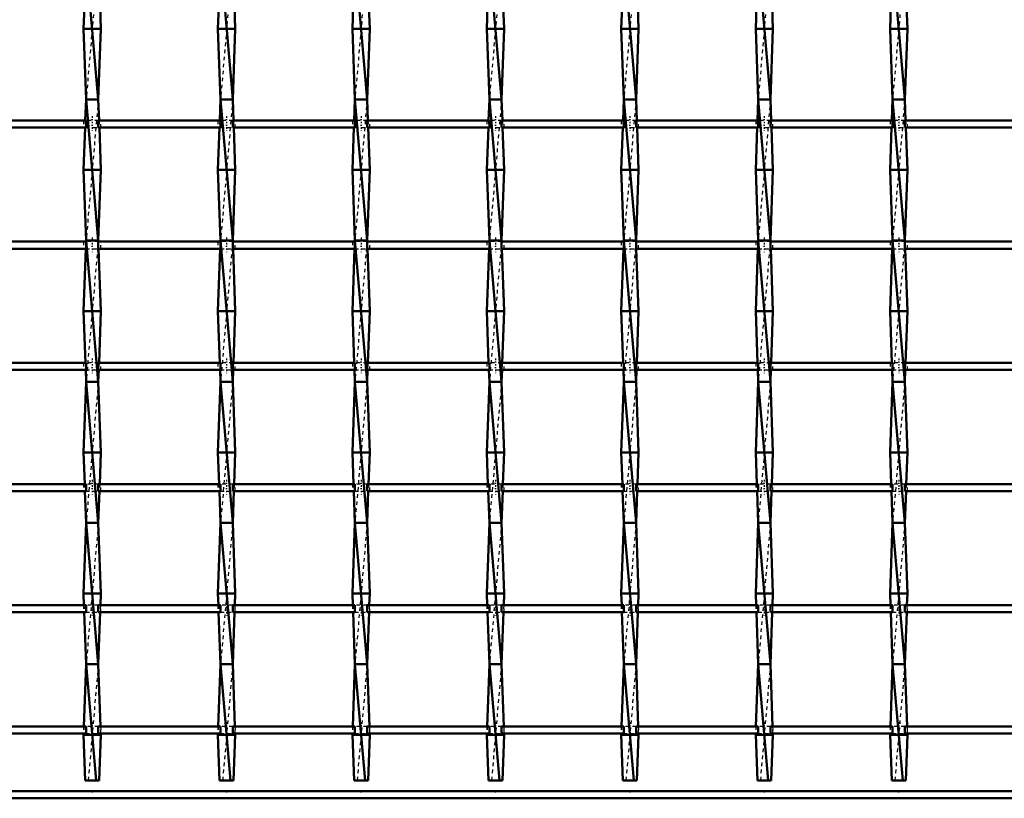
# Model space of a CAD drawing. Header units: millimetres. Extents: x -746 to 532, y -500 to 878.
# Tile 7 of 16: x -173 to 106, y -500 to -279. Entities that reach past the tile are written whole.
import ezdxf

# ---------------------------------------------------------------- set-up
doc = ezdxf.new("R2010")
doc.units = ezdxf.units.MM
doc.linetypes.add('Center', pattern=[1.5, 0.45, -0.5, 0.05, -0.5])
doc.linetypes.add('Dashed', pattern=[2, 1, -1])
for name, color, linetype, lineweight in [('2d ConnectionPoints', 7, 'Continuous', 50), ('AM_0', 7, 'Continuous', 50), ('AM_7', 7, 'Center', 25), ('AM_9', 6, 'Dashed', 25)]:
    doc.layers.add(name, color=color, linetype=linetype, lineweight=lineweight)

# ---------------------------------------------------------------- blocks, each defined once
blk = doc.blocks.new('2_0td1z0vixq35hmgqqd0icktci________0_in_LSSP2303438211800100035010_4')
at = {"layer": 'AM_0'}
for p, q in [((400, -498), (-400, -498)), ((400, -500), (-400, -500))]:
    blk.add_line(p, q, dxfattribs=at)
blk = doc.blocks.new('9_46i0op5cmz2cym38dftzg85yj________0_in_LSSP2303438211800100035010_4')
at = {"layer": 'AM_0'}
for p, q in [((-154.13, -262), (-150.67, -302)), ((-154.62, -275.64), (-154.85, -282)), ((-150.18, -275.64), (-149.95, -282)), ((-154.85, -282), (-154.13, -302)), ((-149.95, -282), (-154.85, -282)), ((-149.95, -282), (-150.67, -302)), ((-154.13, -302), (-154.35, -307.97)), ((-154.13, -302), (-150.67, -342)), ((-150.67, -302), (-154.13, -302)), ((-150.67, -302), (-150.45, -307.97)), ((-154.42, -309.97), (-154.85, -322)), ((-150.38, -309.97), (-149.95, -322)), ((-149.95, -322), (-154.85, -322)), ((-154.85, -322), (-154.13, -342)), ((-149.95, -322), (-150.67, -342)), ((-154.13, -342), (-154.14, -342.3)), ((-154.13, -342), (-150.67, -382)), ((-150.67, -342), (-154.13, -342)), ((-150.67, -342), (-150.66, -342.3)), ((-154.22, -344.3), (-154.85, -362)), ((-150.58, -344.3), (-149.95, -362)), ((-149.95, -362), (-154.85, -362)), ((-154.85, -362), (-154.33, -376.63)), ((-149.95, -362), (-150.47, -376.63)), ((-154.25, -378.63), (-154.13, -382)), ((-150.55, -378.63), (-150.67, -382)), ((-154.13, -382), (-154.85, -402)), ((-154.13, -382), (-150.67, -422)), ((-150.67, -382), (-154.13, -382)), ((-150.67, -382), (-149.95, -402)), ((-149.95, -402), (-154.85, -402)), ((-154.85, -402), (-154.53, -410.96)), ((-149.95, -402), (-150.27, -410.96)), ((-154.46, -412.96), (-154.13, -422)), ((-150.34, -412.96), (-150.67, -422)), ((-154.13, -422), (-154.85, -442)), ((-154.13, -422), (-150.67, -462)), ((-150.67, -422), (-154.13, -422)), ((-150.67, -422), (-149.95, -442)), ((-149.95, -442), (-154.85, -442)), ((-154.85, -442), (-154.73, -445.29)), ((-149.95, -442), (-150.07, -445.29)), ((-154.66, -447.29), (-154.13, -462)), ((-150.14, -447.29), (-150.67, -462)), ((-154.13, -462), (-154.76, -479.62)), ((-154.13, -462), (-151.27, -495)), ((-150.67, -462), (-154.13, -462)), ((-150.67, -462), (-150.04, -479.62)), ((-154.84, -481.62), (-154.85, -482)), ((-149.95, -482), (-154.85, -482)), ((-154.85, -482), (-154.38, -495)), ((-149.95, -482), (-150.42, -495)), ((-149.96, -481.62), (-149.95, -482)), ((-154.38, -495), (-150.42, -495))]:
    blk.add_line(p, q, dxfattribs=at)
at = {"layer": 'AM_9'}
for p, q in [((-150.67, -262), (-154.13, -302)), ((-150.67, -302), (-154.13, -342)), ((-154.35, -307.97), (-154.42, -309.97)), ((-150.45, -307.97), (-150.38, -309.97)), ((-154.14, -342.3), (-154.22, -344.3)), ((-150.67, -342), (-154.13, -382)), ((-150.66, -342.3), (-150.58, -344.3)), ((-154.33, -376.63), (-154.25, -378.63)), ((-150.47, -376.63), (-150.55, -378.63)), ((-150.67, -382), (-154.13, -422)), ((-154.53, -410.96), (-154.46, -412.96)), ((-150.27, -410.96), (-150.34, -412.96)), ((-150.67, -422), (-154.13, -462)), ((-154.73, -445.29), (-154.66, -447.29)), ((-150.07, -445.29), (-150.14, -447.29)), ((-150.67, -462), (-153.53, -495)), ((-154.76, -479.62), (-154.84, -481.62)), ((-150.04, -479.62), (-149.96, -481.62))]:
    blk.add_line(p, q, dxfattribs=at)
blk = doc.blocks.new('10_gucr9vk588fyxqdkzhwn89y7b________0_in_LSSP2303438211800100035010_4')
at = {"layer": 'AM_0'}
for p, q in [((-116.03, -262), (-112.57, -302)), ((-116.52, -275.64), (-116.75, -282)), ((-112.08, -275.64), (-111.85, -282)), ((-116.75, -282), (-116.03, -302)), ((-111.85, -282), (-116.75, -282)), ((-111.85, -282), (-112.57, -302)), ((-116.03, -302), (-116.25, -307.97)), ((-116.03, -302), (-112.57, -342)), ((-112.57, -302), (-116.03, -302)), ((-112.57, -302), (-112.35, -307.97)), ((-116.32, -309.97), (-116.75, -322)), ((-112.28, -309.97), (-111.85, -322)), ((-116.75, -322), (-116.03, -342)), ((-111.85, -322), (-116.75, -322)), ((-111.85, -322), (-112.57, -342)), ((-116.03, -342), (-116.04, -342.3)), ((-116.03, -342), (-112.57, -382)), ((-112.57, -342), (-116.03, -342)), ((-112.57, -342), (-112.56, -342.3)), ((-116.12, -344.3), (-116.75, -362)), ((-112.48, -344.3), (-111.85, -362)), ((-111.85, -362), (-116.75, -362)), ((-116.75, -362), (-116.23, -376.63)), ((-111.85, -362), (-112.37, -376.63)), ((-116.15, -378.63), (-116.03, -382)), ((-112.45, -378.63), (-112.57, -382)), ((-116.03, -382), (-116.75, -402)), ((-116.03, -382), (-112.57, -422)), ((-112.57, -382), (-116.03, -382)), ((-112.57, -382), (-111.85, -402)), ((-116.75, -402), (-116.43, -410.96)), ((-111.85, -402), (-116.75, -402)), ((-111.85, -402), (-112.17, -410.96)), ((-116.36, -412.96), (-116.03, -422)), ((-112.24, -412.96), (-112.57, -422)), ((-116.03, -422), (-116.75, -442)), ((-116.03, -422), (-112.57, -462)), ((-112.57, -422), (-116.03, -422)), ((-112.57, -422), (-111.85, -442)), ((-111.85, -442), (-116.75, -442)), ((-116.75, -442), (-116.63, -445.29)), ((-111.85, -442), (-111.97, -445.29)), ((-116.56, -447.29), (-116.03, -462)), ((-112.04, -447.29), (-112.57, -462)), ((-116.03, -462), (-116.66, -479.62)), ((-116.03, -462), (-113.17, -495)), ((-112.57, -462), (-116.03, -462)), ((-112.57, -462), (-111.94, -479.62)), ((-116.74, -481.62), (-116.75, -482)), ((-116.75, -482), (-116.28, -495)), ((-111.85, -482), (-116.75, -482)), ((-111.85, -482), (-112.32, -495)), ((-111.86, -481.62), (-111.85, -482)), ((-116.28, -495), (-112.32, -495))]:
    blk.add_line(p, q, dxfattribs=at)
at = {"layer": 'AM_9'}
for p, q in [((-112.57, -262), (-116.03, -302)), ((-112.57, -302), (-116.03, -342)), ((-116.25, -307.97), (-116.32, -309.97)), ((-112.35, -307.97), (-112.28, -309.97)), ((-116.04, -342.3), (-116.12, -344.3)), ((-112.57, -342), (-116.03, -382)), ((-112.56, -342.3), (-112.48, -344.3)), ((-116.23, -376.63), (-116.15, -378.63)), ((-112.37, -376.63), (-112.45, -378.63)), ((-112.57, -382), (-116.03, -422)), ((-116.43, -410.96), (-116.36, -412.96)), ((-112.17, -410.96), (-112.24, -412.96)), ((-112.57, -422), (-116.03, -462)), ((-116.63, -445.29), (-116.56, -447.29)), ((-111.97, -445.29), (-112.04, -447.29)), ((-112.57, -462), (-115.43, -495)), ((-116.66, -479.62), (-116.74, -481.62)), ((-111.94, -479.62), (-111.86, -481.62))]:
    blk.add_line(p, q, dxfattribs=at)
blk = doc.blocks.new('11_9jeyl3pozs5ctkztnhtg4qyzk________0_in_LSSP2303438211800100035010_4')
at = {"layer": 'AM_0'}
for p, q in [((-77.93, -262), (-74.47, -302)), ((-78.42, -275.64), (-78.65, -282)), ((-73.98, -275.64), (-73.75, -282)), ((-78.65, -282), (-77.93, -302)), ((-73.75, -282), (-78.65, -282)), ((-73.75, -282), (-74.47, -302)), ((-77.93, -302), (-78.15, -307.97)), ((-74.47, -302), (-77.93, -302)), ((-77.93, -302), (-74.47, -342)), ((-74.47, -302), (-74.25, -307.97)), ((-78.22, -309.97), (-78.65, -322)), ((-74.18, -309.97), (-73.75, -322)), ((-78.65, -322), (-77.93, -342)), ((-73.75, -322), (-78.65, -322)), ((-73.75, -322), (-74.47, -342)), ((-77.93, -342), (-77.94, -342.3)), ((-77.93, -342), (-74.47, -382)), ((-74.47, -342), (-77.93, -342)), ((-74.47, -342), (-74.46, -342.3)), ((-78.02, -344.3), (-78.65, -362)), ((-74.38, -344.3), (-73.75, -362)), ((-73.75, -362), (-78.65, -362)), ((-78.65, -362), (-78.13, -376.63)), ((-73.75, -362), (-74.27, -376.63)), ((-78.05, -378.63), (-77.93, -382)), ((-74.35, -378.63), (-74.47, -382)), ((-77.93, -382), (-78.65, -402)), ((-77.93, -382), (-74.47, -422)), ((-74.47, -382), (-77.93, -382)), ((-74.47, -382), (-73.75, -402)), ((-73.75, -402), (-78.65, -402)), ((-78.65, -402), (-78.33, -410.96)), ((-73.75, -402), (-74.07, -410.96)), ((-78.26, -412.96), (-77.93, -422)), ((-74.14, -412.96), (-74.47, -422)), ((-77.93, -422), (-78.65, -442)), ((-77.93, -422), (-74.47, -462)), ((-74.47, -422), (-77.93, -422)), ((-74.47, -422), (-73.75, -442)), ((-73.75, -442), (-78.65, -442)), ((-78.65, -442), (-78.53, -445.29)), ((-73.75, -442), (-73.87, -445.29)), ((-78.46, -447.29), (-77.93, -462)), ((-73.94, -447.29), (-74.47, -462)), ((-77.93, -462), (-78.56, -479.62)), ((-77.93, -462), (-75.07, -495)), ((-74.47, -462), (-77.93, -462)), ((-74.47, -462), (-73.84, -479.62)), ((-78.64, -481.62), (-78.65, -482)), ((-78.65, -482), (-78.18, -495)), ((-73.75, -482), (-78.65, -482)), ((-73.75, -482), (-74.22, -495)), ((-73.76, -481.62), (-73.75, -482)), ((-78.18, -495), (-74.22, -495))]:
    blk.add_line(p, q, dxfattribs=at)
at = {"layer": 'AM_9'}
for p, q in [((-74.47, -262), (-77.93, -302)), ((-74.47, -302), (-77.93, -342)), ((-78.15, -307.97), (-78.22, -309.97)), ((-74.25, -307.97), (-74.18, -309.97)), ((-77.94, -342.3), (-78.02, -344.3)), ((-74.47, -342), (-77.93, -382)), ((-74.46, -342.3), (-74.38, -344.3)), ((-78.13, -376.63), (-78.05, -378.63)), ((-74.27, -376.63), (-74.35, -378.63)), ((-74.47, -382), (-77.93, -422)), ((-78.33, -410.96), (-78.26, -412.96)), ((-74.07, -410.96), (-74.14, -412.96)), ((-74.47, -422), (-77.93, -462)), ((-78.53, -445.29), (-78.46, -447.29)), ((-73.87, -445.29), (-73.94, -447.29)), ((-74.47, -462), (-77.33, -495)), ((-78.56, -479.62), (-78.64, -481.62)), ((-73.84, -479.62), (-73.76, -481.62))]:
    blk.add_line(p, q, dxfattribs=at)
blk = doc.blocks.new('12_7egzcn4bgrqp8jsu6ovi1uvje________0_in_LSSP2303438211800100035010_4')
at = {"layer": 'AM_0'}
for p, q in [((-39.83, -262), (-36.37, -302)), ((-40.32, -275.64), (-40.55, -282)), ((-35.88, -275.64), (-35.65, -282)), ((-40.55, -282), (-39.83, -302)), ((-35.65, -282), (-40.55, -282)), ((-35.65, -282), (-36.37, -302)), ((-39.83, -302), (-40.05, -307.97)), ((-39.83, -302), (-36.37, -342)), ((-36.37, -302), (-39.83, -302)), ((-36.37, -302), (-36.15, -307.97)), ((-40.12, -309.97), (-40.55, -322)), ((-36.08, -309.97), (-35.65, -322)), ((-35.65, -322), (-40.55, -322)), ((-40.55, -322), (-39.83, -342)), ((-35.65, -322), (-36.37, -342)), ((-39.83, -342), (-39.84, -342.3)), ((-39.83, -342), (-36.37, -382)), ((-36.37, -342), (-39.83, -342)), ((-36.37, -342), (-36.36, -342.3)), ((-39.92, -344.3), (-40.55, -362)), ((-36.28, -344.3), (-35.65, -362)), ((-35.65, -362), (-40.55, -362)), ((-40.55, -362), (-40.03, -376.63)), ((-35.65, -362), (-36.17, -376.63)), ((-39.95, -378.63), (-39.83, -382)), ((-36.25, -378.63), (-36.37, -382)), ((-39.83, -382), (-40.55, -402)), ((-39.83, -382), (-36.37, -422)), ((-36.37, -382), (-39.83, -382)), ((-36.37, -382), (-35.65, -402)), ((-35.65, -402), (-40.55, -402)), ((-40.55, -402), (-40.23, -410.96)), ((-35.65, -402), (-35.97, -410.96)), ((-40.16, -412.96), (-39.83, -422)), ((-36.04, -412.96), (-36.37, -422)), ((-39.83, -422), (-40.55, -442)), ((-39.83, -422), (-36.37, -462)), ((-36.37, -422), (-39.83, -422)), ((-36.37, -422), (-35.65, -442)), ((-40.55, -442), (-40.43, -445.29)), ((-35.65, -442), (-40.55, -442)), ((-35.65, -442), (-35.77, -445.29)), ((-40.36, -447.29), (-39.83, -462)), ((-35.84, -447.29), (-36.37, -462)), ((-39.83, -462), (-40.46, -479.62)), ((-39.83, -462), (-36.97, -495)), ((-36.37, -462), (-39.83, -462)), ((-36.37, -462), (-35.74, -479.62)), ((-40.54, -481.62), (-40.55, -482)), ((-40.55, -482), (-40.08, -495)), ((-35.65, -482), (-40.55, -482)), ((-35.65, -482), (-36.12, -495)), ((-35.66, -481.62), (-35.65, -482)), ((-40.08, -495), (-36.12, -495))]:
    blk.add_line(p, q, dxfattribs=at)
at = {"layer": 'AM_9'}
for p, q in [((-36.37, -262), (-39.83, -302)), ((-36.37, -302), (-39.83, -342)), ((-40.05, -307.97), (-40.12, -309.97)), ((-36.15, -307.97), (-36.08, -309.97)), ((-39.84, -342.3), (-39.92, -344.3)), ((-36.37, -342), (-39.83, -382)), ((-36.36, -342.3), (-36.28, -344.3)), ((-40.03, -376.63), (-39.95, -378.63)), ((-36.17, -376.63), (-36.25, -378.63)), ((-36.37, -382), (-39.83, -422)), ((-40.23, -410.96), (-40.16, -412.96)), ((-35.97, -410.96), (-36.04, -412.96)), ((-36.37, -422), (-39.83, -462)), ((-40.43, -445.29), (-40.36, -447.29)), ((-35.77, -445.29), (-35.84, -447.29)), ((-36.37, -462), (-39.23, -495)), ((-40.46, -479.62), (-40.54, -481.62)), ((-35.74, -479.62), (-35.66, -481.62))]:
    blk.add_line(p, q, dxfattribs=at)
blk = doc.blocks.new('13_pkba8w74onnq8aukz9qilmabv________0_in_LSSP2303438211800100035010_4')
at = {"layer": 'AM_0'}
for p, q in [((-1.73, -262), (1.73, -302)), ((-2.22, -275.64), (-2.45, -282)), ((2.22, -275.64), (2.45, -282)), ((-2.45, -282), (-1.73, -302)), ((2.45, -282), (-2.45, -282)), ((2.45, -282), (1.73, -302)), ((-1.73, -302), (-1.95, -307.97)), ((-1.73, -302), (1.73, -342)), ((1.73, -302), (-1.73, -302)), ((1.73, -302), (1.95, -307.97)), ((-2.02, -309.97), (-2.45, -322)), ((2.02, -309.97), (2.45, -322)), ((-2.45, -322), (-1.73, -342)), ((2.45, -322), (-2.45, -322)), ((2.45, -322), (1.73, -342)), ((-1.73, -342), (-1.74, -342.3)), ((-1.73, -342), (1.73, -382)), ((1.73, -342), (-1.73, -342)), ((1.73, -342), (1.74, -342.3)), ((-1.82, -344.3), (-2.45, -362)), ((1.82, -344.3), (2.45, -362)), ((2.45, -362), (-2.45, -362)), ((-2.45, -362), (-1.93, -376.63)), ((2.45, -362), (1.93, -376.63)), ((-1.85, -378.63), (-1.73, -382)), ((1.85, -378.63), (1.73, -382)), ((-1.73, -382), (-2.45, -402)), ((-1.73, -382), (1.73, -422)), ((1.73, -382), (-1.73, -382)), ((1.73, -382), (2.45, -402)), ((-2.45, -402), (-2.13, -410.96)), ((2.45, -402), (-2.45, -402)), ((2.45, -402), (2.13, -410.96)), ((-2.06, -412.96), (-1.73, -422)), ((2.06, -412.96), (1.73, -422)), ((-1.73, -422), (-2.45, -442)), ((-1.73, -422), (1.73, -462)), ((1.73, -422), (-1.73, -422)), ((1.73, -422), (2.45, -442)), ((2.45, -442), (-2.45, -442)), ((-2.45, -442), (-2.33, -445.29)), ((2.45, -442), (2.33, -445.29)), ((-2.26, -447.29), (-1.73, -462)), ((2.26, -447.29), (1.73, -462)), ((-1.73, -462), (-2.36, -479.62)), ((-1.73, -462), (1.13, -495)), ((1.73, -462), (-1.73, -462)), ((1.73, -462), (2.36, -479.62)), ((-2.44, -481.62), (-2.45, -482)), ((-2.45, -482), (-1.98, -495)), ((2.45, -482), (-2.45, -482)), ((2.45, -482), (1.98, -495)), ((2.44, -481.62), (2.45, -482)), ((-1.98, -495), (1.98, -495))]:
    blk.add_line(p, q, dxfattribs=at)
at = {"layer": 'AM_9'}
for p, q in [((1.73, -262), (-1.73, -302)), ((1.73, -302), (-1.73, -342)), ((-1.95, -307.97), (-2.02, -309.97)), ((1.95, -307.97), (2.02, -309.97)), ((-1.74, -342.3), (-1.82, -344.3)), ((1.73, -342), (-1.73, -382)), ((1.74, -342.3), (1.82, -344.3)), ((-1.93, -376.63), (-1.85, -378.63)), ((1.93, -376.63), (1.85, -378.63)), ((1.73, -382), (-1.73, -422)), ((-2.13, -410.96), (-2.06, -412.96)), ((2.13, -410.96), (2.06, -412.96)), ((1.73, -422), (-1.73, -462)), ((-2.33, -445.29), (-2.26, -447.29)), ((2.33, -445.29), (2.26, -447.29)), ((1.73, -462), (-1.13, -495)), ((-2.36, -479.62), (-2.44, -481.62)), ((2.36, -479.62), (2.44, -481.62))]:
    blk.add_line(p, q, dxfattribs=at)
blk = doc.blocks.new('14_75t9is8yfoc9065000ngrv4vb________0_in_LSSP2303438211800100035010_4')
at = {"layer": 'AM_0'}
for p, q in [((36.37, -262), (39.83, -302)), ((35.88, -275.64), (35.65, -282)), ((40.32, -275.64), (40.55, -282)), ((40.55, -282), (35.65, -282)), ((35.65, -282), (36.37, -302)), ((40.55, -282), (39.83, -302)), ((36.37, -302), (36.15, -307.97)), ((36.37, -302), (39.83, -342)), ((39.83, -302), (36.37, -302)), ((39.83, -302), (40.05, -307.97)), ((36.08, -309.97), (35.65, -322)), ((40.12, -309.97), (40.55, -322)), ((40.55, -322), (35.65, -322)), ((35.65, -322), (36.37, -342)), ((40.55, -322), (39.83, -342)), ((36.37, -342), (36.36, -342.3)), ((36.37, -342), (39.83, -382)), ((39.83, -342), (36.37, -342)), ((39.83, -342), (39.84, -342.3)), ((36.28, -344.3), (35.65, -362)), ((39.92, -344.3), (40.55, -362)), ((40.55, -362), (35.65, -362)), ((35.65, -362), (36.17, -376.63)), ((40.55, -362), (40.03, -376.63)), ((36.25, -378.63), (36.37, -382)), ((39.95, -378.63), (39.83, -382)), ((36.37, -382), (35.65, -402)), ((36.37, -382), (39.83, -422)), ((39.83, -382), (36.37, -382)), ((39.83, -382), (40.55, -402)), ((35.65, -402), (35.97, -410.96)), ((40.55, -402), (35.65, -402)), ((40.55, -402), (40.23, -410.96)), ((36.04, -412.96), (36.37, -422)), ((40.16, -412.96), (39.83, -422)), ((36.37, -422), (35.65, -442)), ((36.37, -422), (39.83, -462)), ((39.83, -422), (36.37, -422)), ((39.83, -422), (40.55, -442)), ((35.65, -442), (35.77, -445.29)), ((40.55, -442), (35.65, -442)), ((40.55, -442), (40.43, -445.29)), ((35.84, -447.29), (36.37, -462)), ((40.36, -447.29), (39.83, -462)), ((36.37, -462), (35.74, -479.62)), ((36.37, -462), (39.23, -495)), ((39.83, -462), (36.37, -462)), ((39.83, -462), (40.46, -479.62)), ((35.66, -481.62), (35.65, -482)), ((35.65, -482), (36.12, -495)), ((40.55, -482), (35.65, -482)), ((40.55, -482), (40.08, -495)), ((40.54, -481.62), (40.55, -482)), ((36.12, -495), (40.08, -495))]:
    blk.add_line(p, q, dxfattribs=at)
at = {"layer": 'AM_9'}
for p, q in [((39.83, -262), (36.37, -302)), ((39.83, -302), (36.37, -342)), ((36.15, -307.97), (36.08, -309.97)), ((40.05, -307.97), (40.12, -309.97)), ((36.36, -342.3), (36.28, -344.3)), ((39.83, -342), (36.37, -382)), ((39.84, -342.3), (39.92, -344.3)), ((36.17, -376.63), (36.25, -378.63)), ((40.03, -376.63), (39.95, -378.63)), ((39.83, -382), (36.37, -422)), ((35.97, -410.96), (36.04, -412.96)), ((40.23, -410.96), (40.16, -412.96)), ((39.83, -422), (36.37, -462)), ((35.77, -445.29), (35.84, -447.29)), ((40.43, -445.29), (40.36, -447.29)), ((39.83, -462), (36.97, -495)), ((35.74, -479.62), (35.66, -481.62)), ((40.46, -479.62), (40.54, -481.62))]:
    blk.add_line(p, q, dxfattribs=at)
blk = doc.blocks.new('15_100idx0arfyi43uvn815dof4g________0_in_LSSP2303438211800100035010_4')
at = {"layer": 'AM_0'}
for p, q in [((74.47, -262), (77.93, -302)), ((73.98, -275.64), (73.75, -282)), ((78.42, -275.64), (78.65, -282)), ((73.75, -282), (74.47, -302)), ((78.65, -282), (73.75, -282)), ((78.65, -282), (77.93, -302)), ((74.47, -302), (74.25, -307.97)), ((74.47, -302), (77.93, -342)), ((77.93, -302), (74.47, -302)), ((77.93, -302), (78.15, -307.97)), ((74.18, -309.97), (73.75, -322)), ((78.22, -309.97), (78.65, -322)), ((78.65, -322), (73.75, -322)), ((73.75, -322), (74.47, -342)), ((78.65, -322), (77.93, -342)), ((74.47, -342), (74.46, -342.3)), ((77.93, -342), (74.47, -342)), ((74.47, -342), (77.93, -382)), ((77.93, -342), (77.94, -342.3)), ((74.38, -344.3), (73.75, -362)), ((78.02, -344.3), (78.65, -362)), ((73.75, -362), (74.27, -376.63)), ((78.65, -362), (73.75, -362)), ((78.65, -362), (78.13, -376.63)), ((74.35, -378.63), (74.47, -382)), ((78.05, -378.63), (77.93, -382)), ((74.47, -382), (73.75, -402)), ((77.93, -382), (74.47, -382)), ((74.47, -382), (77.93, -422)), ((77.93, -382), (78.65, -402)), ((78.65, -402), (73.75, -402)), ((73.75, -402), (74.07, -410.96)), ((78.65, -402), (78.33, -410.96)), ((74.14, -412.96), (74.47, -422)), ((78.26, -412.96), (77.93, -422)), ((74.47, -422), (73.75, -442)), ((74.47, -422), (77.93, -462)), ((77.93, -422), (74.47, -422)), ((77.93, -422), (78.65, -442)), ((73.75, -442), (73.87, -445.29)), ((78.65, -442), (73.75, -442)), ((78.65, -442), (78.53, -445.29)), ((73.94, -447.29), (74.47, -462)), ((78.46, -447.29), (77.93, -462)), ((74.47, -462), (73.84, -479.62)), ((74.47, -462), (77.33, -495)), ((77.93, -462), (74.47, -462)), ((77.93, -462), (78.56, -479.62)), ((73.76, -481.62), (73.75, -482)), ((73.75, -482), (74.22, -495)), ((78.65, -482), (73.75, -482)), ((78.65, -482), (78.18, -495)), ((78.64, -481.62), (78.65, -482)), ((74.22, -495), (78.18, -495))]:
    blk.add_line(p, q, dxfattribs=at)
at = {"layer": 'AM_9'}
for p, q in [((77.93, -262), (74.47, -302)), ((77.93, -302), (74.47, -342)), ((74.25, -307.97), (74.18, -309.97)), ((78.15, -307.97), (78.22, -309.97)), ((74.46, -342.3), (74.38, -344.3)), ((77.93, -342), (74.47, -382)), ((77.94, -342.3), (78.02, -344.3)), ((74.27, -376.63), (74.35, -378.63)), ((78.13, -376.63), (78.05, -378.63)), ((77.93, -382), (74.47, -422)), ((74.07, -410.96), (74.14, -412.96)), ((78.33, -410.96), (78.26, -412.96)), ((77.93, -422), (74.47, -462)), ((73.87, -445.29), (73.94, -447.29)), ((78.53, -445.29), (78.46, -447.29)), ((77.93, -462), (75.07, -495)), ((73.84, -479.62), (73.76, -481.62)), ((78.56, -479.62), (78.64, -481.62))]:
    blk.add_line(p, q, dxfattribs=at)
blk = doc.blocks.new('25_fm87hf5tsszc03yzvdar1qrob________0_in_LSSP2303438211800100035010_4')
at = {"layer": 'AM_0'}
for p, q in [((-154.13, -479.62), (-188.77, -479.62)), ((-154.13, -479.62), (-154.13, -481.62)), ((-116.03, -479.62), (-150.67, -479.62)), ((-150.67, -481.62), (-150.67, -479.62)), ((-116.03, -479.62), (-116.03, -481.62)), ((-77.93, -479.62), (-112.57, -479.62)), ((-112.57, -481.62), (-112.57, -479.62)), ((-77.93, -479.62), (-77.93, -481.62)), ((-39.83, -479.62), (-74.47, -479.62)), ((-74.47, -481.62), (-74.47, -479.62)), ((-39.83, -479.62), (-39.83, -481.62)), ((-1.73, -479.62), (-36.37, -479.62)), ((-36.37, -481.62), (-36.37, -479.62)), ((-1.73, -479.62), (-1.73, -481.62)), ((1.73, -481.62), (1.73, -479.62)), ((36.37, -479.62), (1.73, -479.62)), ((36.37, -479.62), (36.37, -481.62)), ((39.83, -481.62), (39.83, -479.62)), ((74.47, -479.62), (39.83, -479.62)), ((74.47, -479.62), (74.47, -481.62)), ((112.57, -479.62), (77.93, -479.62)), ((77.93, -481.62), (77.93, -479.62)), ((-154.13, -481.62), (-188.77, -481.62)), ((-116.03, -481.62), (-150.67, -481.62)), ((-77.93, -481.62), (-112.57, -481.62)), ((-39.83, -481.62), (-74.47, -481.62)), ((-1.73, -481.62), (-36.37, -481.62)), ((36.37, -481.62), (1.73, -481.62)), ((74.47, -481.62), (39.83, -481.62)), ((112.57, -481.62), (77.93, -481.62))]:
    blk.add_line(p, q, dxfattribs=at)
at = {"layer": 'AM_7'}
for p, q in [((-152.4, -478.42), (-152.4, -482.82)), ((-114.3, -478.42), (-114.3, -482.82)), ((-76.2, -478.42), (-76.2, -482.82)), ((-38.1, -478.42), (-38.1, -482.82)), ((0, -478.42), (0, -482.82)), ((38.1, -478.42), (38.1, -482.82)), ((76.2, -478.42), (76.2, -482.82))]:
    blk.add_line(p, q, dxfattribs=at)
at = {"layer": 'AM_9'}
for p, q in [((-154.85, -479.62), (-154.85, -481.62)), ((-150.67, -479.62), (-154.13, -479.62)), ((-149.95, -481.62), (-149.95, -479.62)), ((-116.75, -479.62), (-116.75, -481.62)), ((-112.57, -479.62), (-116.03, -479.62)), ((-111.85, -481.62), (-111.85, -479.62)), ((-78.65, -479.62), (-78.65, -481.62)), ((-74.47, -479.62), (-77.93, -479.62)), ((-73.75, -481.62), (-73.75, -479.62)), ((-40.55, -479.62), (-40.55, -481.62)), ((-36.37, -479.62), (-39.83, -479.62)), ((-35.65, -481.62), (-35.65, -479.62)), ((-2.45, -479.62), (-2.45, -481.62)), ((1.73, -479.62), (-1.73, -479.62)), ((2.45, -481.62), (2.45, -479.62)), ((35.65, -479.62), (35.65, -481.62)), ((39.83, -479.62), (36.37, -479.62)), ((40.55, -481.62), (40.55, -479.62)), ((73.75, -479.62), (73.75, -481.62)), ((77.93, -479.62), (74.47, -479.62)), ((78.65, -481.62), (78.65, -479.62)), ((-154.13, -481.62), (-150.67, -481.62)), ((-116.03, -481.62), (-112.57, -481.62)), ((-77.93, -481.62), (-74.47, -481.62)), ((-39.83, -481.62), (-36.37, -481.62)), ((-1.73, -481.62), (1.73, -481.62)), ((36.37, -481.62), (39.83, -481.62)), ((74.47, -481.62), (77.93, -481.62))]:
    blk.add_line(p, q, dxfattribs=at)
blk = doc.blocks.new('26_7slq76kp4mdmjjsfl7bo9obma________0_in_LSSP2303438211800100035010_4')
at = {"layer": 'AM_0'}
for p, q in [((-154.13, -445.29), (-188.77, -445.29)), ((-154.13, -445.29), (-154.13, -447.29)), ((-150.67, -447.29), (-150.67, -445.29)), ((-116.03, -445.29), (-150.67, -445.29)), ((-116.03, -445.29), (-116.03, -447.29)), ((-112.57, -447.29), (-112.57, -445.29)), ((-77.93, -445.29), (-112.57, -445.29)), ((-77.93, -445.29), (-77.93, -447.29)), ((-74.47, -447.29), (-74.47, -445.29)), ((-39.83, -445.29), (-74.47, -445.29)), ((-39.83, -445.29), (-39.83, -447.29)), ((-1.73, -445.29), (-36.37, -445.29)), ((-36.37, -447.29), (-36.37, -445.29)), ((-1.73, -445.29), (-1.73, -447.29)), ((1.73, -447.29), (1.73, -445.29)), ((36.37, -445.29), (1.73, -445.29)), ((36.37, -445.29), (36.37, -447.29)), ((39.83, -447.29), (39.83, -445.29)), ((74.47, -445.29), (39.83, -445.29)), ((74.47, -445.29), (74.47, -447.29)), ((112.57, -445.29), (77.93, -445.29)), ((77.93, -447.29), (77.93, -445.29)), ((-154.13, -447.29), (-188.77, -447.29)), ((-116.03, -447.29), (-150.67, -447.29)), ((-77.93, -447.29), (-112.57, -447.29)), ((-39.83, -447.29), (-74.47, -447.29)), ((-1.73, -447.29), (-36.37, -447.29)), ((36.37, -447.29), (1.73, -447.29)), ((74.47, -447.29), (39.83, -447.29)), ((112.57, -447.29), (77.93, -447.29))]:
    blk.add_line(p, q, dxfattribs=at)
at = {"layer": 'AM_7'}
for p, q in [((-152.4, -444.09), (-152.4, -448.49)), ((-114.3, -444.09), (-114.3, -448.49)), ((-76.2, -444.09), (-76.2, -448.49)), ((-38.1, -444.09), (-38.1, -448.49)), ((0, -444.09), (0, -448.49)), ((38.1, -444.09), (38.1, -448.49)), ((76.2, -444.09), (76.2, -448.49))]:
    blk.add_line(p, q, dxfattribs=at)
at = {"layer": 'AM_9'}
for p, q in [((-154.85, -445.29), (-154.85, -447.29)), ((-150.67, -445.29), (-154.13, -445.29)), ((-149.95, -447.29), (-149.95, -445.29)), ((-116.75, -445.29), (-116.75, -447.29)), ((-112.57, -445.29), (-116.03, -445.29)), ((-111.85, -447.29), (-111.85, -445.29)), ((-78.65, -445.29), (-78.65, -447.29)), ((-74.47, -445.29), (-77.93, -445.29)), ((-73.75, -447.29), (-73.75, -445.29)), ((-40.55, -445.29), (-40.55, -447.29)), ((-36.37, -445.29), (-39.83, -445.29)), ((-35.65, -447.29), (-35.65, -445.29)), ((-2.45, -445.29), (-2.45, -447.29)), ((1.73, -445.29), (-1.73, -445.29)), ((2.45, -447.29), (2.45, -445.29)), ((35.65, -445.29), (35.65, -447.29)), ((39.83, -445.29), (36.37, -445.29)), ((40.55, -447.29), (40.55, -445.29)), ((73.75, -445.29), (73.75, -447.29)), ((77.93, -445.29), (74.47, -445.29)), ((78.65, -447.29), (78.65, -445.29)), ((-154.13, -447.29), (-150.67, -447.29)), ((-116.03, -447.29), (-112.57, -447.29)), ((-77.93, -447.29), (-74.47, -447.29)), ((-39.83, -447.29), (-36.37, -447.29)), ((-1.73, -447.29), (1.73, -447.29)), ((36.37, -447.29), (39.83, -447.29)), ((74.47, -447.29), (77.93, -447.29))]:
    blk.add_line(p, q, dxfattribs=at)
blk = doc.blocks.new('27_9n3bdd78aimogcmu45pswlu8g________0_in_LSSP2303438211800100035010_4')
at = {"layer": 'AM_0'}
for p, q in [((-154.13, -410.96), (-188.77, -410.96)), ((-154.13, -412.96), (-188.77, -412.96)), ((-154.13, -410.96), (-154.13, -412.96)), ((-116.03, -410.96), (-150.67, -410.96)), ((-150.67, -412.96), (-150.67, -410.96)), ((-116.03, -412.96), (-150.67, -412.96)), ((-116.03, -410.96), (-116.03, -412.96)), ((-112.57, -412.96), (-112.57, -410.96)), ((-77.93, -410.96), (-112.57, -410.96)), ((-77.93, -412.96), (-112.57, -412.96)), ((-77.93, -410.96), (-77.93, -412.96)), ((-74.47, -412.96), (-74.47, -410.96)), ((-39.83, -410.96), (-74.47, -410.96)), ((-39.83, -412.96), (-74.47, -412.96)), ((-39.83, -410.96), (-39.83, -412.96)), ((-36.37, -412.96), (-36.37, -410.96)), ((-1.73, -410.96), (-36.37, -410.96)), ((-1.73, -412.96), (-36.37, -412.96)), ((-1.73, -410.96), (-1.73, -412.96)), ((1.73, -412.96), (1.73, -410.96)), ((36.37, -410.96), (1.73, -410.96)), ((36.37, -412.96), (1.73, -412.96)), ((36.37, -410.96), (36.37, -412.96)), ((39.83, -412.96), (39.83, -410.96)), ((74.47, -410.96), (39.83, -410.96)), ((74.47, -412.96), (39.83, -412.96)), ((74.47, -410.96), (74.47, -412.96)), ((77.93, -412.96), (77.93, -410.96)), ((112.57, -410.96), (77.93, -410.96)), ((112.57, -412.96), (77.93, -412.96))]:
    blk.add_line(p, q, dxfattribs=at)
at = {"layer": 'AM_7'}
for p, q in [((-152.4, -409.76), (-152.4, -414.16)), ((-114.3, -409.76), (-114.3, -414.16)), ((-76.2, -409.76), (-76.2, -414.16)), ((-38.1, -409.76), (-38.1, -414.16)), ((0, -409.76), (0, -414.16)), ((38.1, -409.76), (38.1, -414.16)), ((76.2, -409.76), (76.2, -414.16))]:
    blk.add_line(p, q, dxfattribs=at)
at = {"layer": 'AM_9'}
for p, q in [((-154.85, -410.96), (-154.85, -412.96)), ((-150.67, -410.96), (-154.13, -410.96)), ((-154.13, -412.96), (-150.67, -412.96)), ((-149.95, -412.96), (-149.95, -410.96)), ((-116.75, -410.96), (-116.75, -412.96)), ((-112.57, -410.96), (-116.03, -410.96)), ((-116.03, -412.96), (-112.57, -412.96)), ((-111.85, -412.96), (-111.85, -410.96)), ((-78.65, -410.96), (-78.65, -412.96)), ((-74.47, -410.96), (-77.93, -410.96)), ((-77.93, -412.96), (-74.47, -412.96)), ((-73.75, -412.96), (-73.75, -410.96)), ((-40.55, -410.96), (-40.55, -412.96)), ((-36.37, -410.96), (-39.83, -410.96)), ((-39.83, -412.96), (-36.37, -412.96)), ((-35.65, -412.96), (-35.65, -410.96)), ((-2.45, -410.96), (-2.45, -412.96)), ((1.73, -410.96), (-1.73, -410.96)), ((-1.73, -412.96), (1.73, -412.96)), ((2.45, -412.96), (2.45, -410.96)), ((35.65, -410.96), (35.65, -412.96)), ((39.83, -410.96), (36.37, -410.96)), ((36.37, -412.96), (39.83, -412.96)), ((40.55, -412.96), (40.55, -410.96)), ((73.75, -410.96), (73.75, -412.96)), ((77.93, -410.96), (74.47, -410.96)), ((74.47, -412.96), (77.93, -412.96)), ((78.65, -412.96), (78.65, -410.96))]:
    blk.add_line(p, q, dxfattribs=at)
blk = doc.blocks.new('28_ivitbfzx6zddlneph5lmzp3qx________0_in_LSSP2303438211800100035010_4')
at = {"layer": 'AM_0'}
for p, q in [((-154.13, -376.63), (-188.77, -376.63)), ((-154.13, -376.63), (-154.13, -378.63)), ((-150.67, -378.63), (-150.67, -376.63)), ((-116.03, -376.63), (-150.67, -376.63)), ((-116.03, -376.63), (-116.03, -378.63)), ((-112.57, -378.63), (-112.57, -376.63)), ((-77.93, -376.63), (-112.57, -376.63)), ((-77.93, -376.63), (-77.93, -378.63)), ((-74.47, -378.63), (-74.47, -376.63)), ((-39.83, -376.63), (-74.47, -376.63)), ((-39.83, -376.63), (-39.83, -378.63)), ((-1.73, -376.63), (-36.37, -376.63)), ((-36.37, -378.63), (-36.37, -376.63)), ((-1.73, -376.63), (-1.73, -378.63)), ((1.73, -378.63), (1.73, -376.63)), ((36.37, -376.63), (1.73, -376.63)), ((36.37, -376.63), (36.37, -378.63)), ((39.83, -378.63), (39.83, -376.63)), ((74.47, -376.63), (39.83, -376.63)), ((74.47, -376.63), (74.47, -378.63)), ((112.57, -376.63), (77.93, -376.63)), ((77.93, -378.63), (77.93, -376.63)), ((-154.13, -378.63), (-188.77, -378.63)), ((-116.03, -378.63), (-150.67, -378.63)), ((-77.93, -378.63), (-112.57, -378.63)), ((-39.83, -378.63), (-74.47, -378.63)), ((-1.73, -378.63), (-36.37, -378.63)), ((36.37, -378.63), (1.73, -378.63)), ((74.47, -378.63), (39.83, -378.63)), ((112.57, -378.63), (77.93, -378.63))]:
    blk.add_line(p, q, dxfattribs=at)
at = {"layer": 'AM_7'}
for p, q in [((-152.4, -375.43), (-152.4, -379.83)), ((-114.3, -375.43), (-114.3, -379.83)), ((-76.2, -375.43), (-76.2, -379.83)), ((-38.1, -375.43), (-38.1, -379.83)), ((0, -375.43), (0, -379.83)), ((38.1, -375.43), (38.1, -379.83)), ((76.2, -375.43), (76.2, -379.83))]:
    blk.add_line(p, q, dxfattribs=at)
at = {"layer": 'AM_9'}
for p, q in [((-154.85, -376.63), (-154.85, -378.63)), ((-150.67, -376.63), (-154.13, -376.63)), ((-149.95, -378.63), (-149.95, -376.63)), ((-116.75, -376.63), (-116.75, -378.63)), ((-112.57, -376.63), (-116.03, -376.63)), ((-111.85, -378.63), (-111.85, -376.63)), ((-78.65, -376.63), (-78.65, -378.63)), ((-74.47, -376.63), (-77.93, -376.63)), ((-73.75, -378.63), (-73.75, -376.63)), ((-40.55, -376.63), (-40.55, -378.63)), ((-36.37, -376.63), (-39.83, -376.63)), ((-35.65, -378.63), (-35.65, -376.63)), ((-2.45, -376.63), (-2.45, -378.63)), ((1.73, -376.63), (-1.73, -376.63)), ((2.45, -378.63), (2.45, -376.63)), ((35.65, -376.63), (35.65, -378.63)), ((39.83, -376.63), (36.37, -376.63)), ((40.55, -378.63), (40.55, -376.63)), ((73.75, -376.63), (73.75, -378.63)), ((77.93, -376.63), (74.47, -376.63)), ((78.65, -378.63), (78.65, -376.63)), ((-154.13, -378.63), (-150.67, -378.63)), ((-116.03, -378.63), (-112.57, -378.63)), ((-77.93, -378.63), (-74.47, -378.63)), ((-39.83, -378.63), (-36.37, -378.63)), ((-1.73, -378.63), (1.73, -378.63)), ((36.37, -378.63), (39.83, -378.63)), ((74.47, -378.63), (77.93, -378.63))]:
    blk.add_line(p, q, dxfattribs=at)
blk = doc.blocks.new('29_sqyqzd95n9sjq4j8bqtczzi2b________0_in_LSSP2303438211800100035010_4')
at = {"layer": 'AM_0'}
for p, q in [((-154.13, -342.3), (-188.77, -342.3)), ((-154.13, -342.3), (-154.13, -344.3)), ((-150.67, -344.3), (-150.67, -342.3)), ((-116.03, -342.3), (-150.67, -342.3)), ((-116.03, -342.3), (-116.03, -344.3)), ((-77.93, -342.3), (-112.57, -342.3)), ((-112.57, -344.3), (-112.57, -342.3)), ((-77.93, -342.3), (-77.93, -344.3)), ((-39.83, -342.3), (-74.47, -342.3)), ((-74.47, -344.3), (-74.47, -342.3)), ((-39.83, -342.3), (-39.83, -344.3)), ((-36.37, -344.3), (-36.37, -342.3)), ((-1.73, -342.3), (-36.37, -342.3)), ((-1.73, -342.3), (-1.73, -344.3)), ((1.73, -344.3), (1.73, -342.3)), ((36.37, -342.3), (1.73, -342.3)), ((36.37, -342.3), (36.37, -344.3)), ((39.83, -344.3), (39.83, -342.3)), ((74.47, -342.3), (39.83, -342.3)), ((74.47, -342.3), (74.47, -344.3)), ((112.57, -342.3), (77.93, -342.3)), ((77.93, -344.3), (77.93, -342.3)), ((-154.13, -344.3), (-188.77, -344.3)), ((-116.03, -344.3), (-150.67, -344.3)), ((-77.93, -344.3), (-112.57, -344.3)), ((-39.83, -344.3), (-74.47, -344.3)), ((-1.73, -344.3), (-36.37, -344.3)), ((36.37, -344.3), (1.73, -344.3)), ((74.47, -344.3), (39.83, -344.3)), ((112.57, -344.3), (77.93, -344.3))]:
    blk.add_line(p, q, dxfattribs=at)
at = {"layer": 'AM_7'}
for p, q in [((-152.4, -341.1), (-152.4, -345.5)), ((-114.3, -341.1), (-114.3, -345.5)), ((-76.2, -341.1), (-76.2, -345.5)), ((-38.1, -341.1), (-38.1, -345.5)), ((0, -341.1), (0, -345.5)), ((38.1, -341.1), (38.1, -345.5)), ((76.2, -341.1), (76.2, -345.5))]:
    blk.add_line(p, q, dxfattribs=at)
at = {"layer": 'AM_9'}
for p, q in [((-154.85, -342.3), (-154.85, -344.3)), ((-150.66, -342.3), (-154.14, -342.3)), ((-149.95, -344.3), (-149.95, -342.3)), ((-116.75, -342.3), (-116.75, -344.3)), ((-112.56, -342.3), (-116.04, -342.3)), ((-111.85, -344.3), (-111.85, -342.3)), ((-78.65, -342.3), (-78.65, -344.3)), ((-74.46, -342.3), (-77.94, -342.3)), ((-73.75, -344.3), (-73.75, -342.3)), ((-40.55, -342.3), (-40.55, -344.3)), ((-36.36, -342.3), (-39.84, -342.3)), ((-35.65, -344.3), (-35.65, -342.3)), ((-2.45, -342.3), (-2.45, -344.3)), ((1.74, -342.3), (-1.74, -342.3)), ((2.45, -344.3), (2.45, -342.3)), ((35.65, -342.3), (35.65, -344.3)), ((39.84, -342.3), (36.36, -342.3)), ((40.55, -344.3), (40.55, -342.3)), ((73.75, -342.3), (73.75, -344.3)), ((77.94, -342.3), (74.46, -342.3)), ((78.65, -344.3), (78.65, -342.3)), ((-154.13, -344.3), (-150.67, -344.3)), ((-116.03, -344.3), (-112.57, -344.3)), ((-77.93, -344.3), (-74.47, -344.3)), ((-39.83, -344.3), (-36.37, -344.3)), ((-1.73, -344.3), (1.73, -344.3)), ((36.37, -344.3), (39.83, -344.3)), ((74.47, -344.3), (77.93, -344.3))]:
    blk.add_line(p, q, dxfattribs=at)
blk = doc.blocks.new('30_e1bvij514x9cqjntz5x0l2xze________0_in_LSSP2303438211800100035010_4')
at = {"layer": 'AM_0'}
for p, q in [((-154.13, -307.97), (-188.77, -307.97)), ((-154.13, -307.97), (-154.13, -309.97)), ((-150.67, -309.97), (-150.67, -307.97)), ((-116.03, -307.97), (-150.67, -307.97)), ((-116.03, -307.97), (-116.03, -309.97)), ((-112.57, -309.97), (-112.57, -307.97)), ((-77.93, -307.97), (-112.57, -307.97)), ((-77.93, -307.97), (-77.93, -309.97)), ((-39.83, -307.97), (-74.47, -307.97)), ((-74.47, -309.97), (-74.47, -307.97)), ((-39.83, -307.97), (-39.83, -309.97)), ((-1.73, -307.97), (-36.37, -307.97)), ((-36.37, -309.97), (-36.37, -307.97)), ((-1.73, -307.97), (-1.73, -309.97)), ((1.73, -309.97), (1.73, -307.97)), ((36.37, -307.97), (1.73, -307.97)), ((36.37, -307.97), (36.37, -309.97)), ((39.83, -309.97), (39.83, -307.97)), ((74.47, -307.97), (39.83, -307.97)), ((74.47, -307.97), (74.47, -309.97)), ((77.93, -309.97), (77.93, -307.97)), ((112.57, -307.97), (77.93, -307.97)), ((-154.13, -309.97), (-188.77, -309.97)), ((-116.03, -309.97), (-150.67, -309.97)), ((-77.93, -309.97), (-112.57, -309.97)), ((-39.83, -309.97), (-74.47, -309.97)), ((-1.73, -309.97), (-36.37, -309.97)), ((36.37, -309.97), (1.73, -309.97)), ((74.47, -309.97), (39.83, -309.97)), ((112.57, -309.97), (77.93, -309.97))]:
    blk.add_line(p, q, dxfattribs=at)
at = {"layer": 'AM_7'}
for p, q in [((-152.4, -306.77), (-152.4, -311.17)), ((-114.3, -306.77), (-114.3, -311.17)), ((-76.2, -306.77), (-76.2, -311.17)), ((-38.1, -306.77), (-38.1, -311.17)), ((0, -306.77), (0, -311.17)), ((38.1, -306.77), (38.1, -311.17)), ((76.2, -306.77), (76.2, -311.17))]:
    blk.add_line(p, q, dxfattribs=at)
at = {"layer": 'AM_9'}
for p, q in [((-154.85, -307.97), (-154.85, -309.97)), ((-150.67, -307.97), (-154.13, -307.97)), ((-149.95, -309.97), (-149.95, -307.97)), ((-116.75, -307.97), (-116.75, -309.97)), ((-112.57, -307.97), (-116.03, -307.97)), ((-111.85, -309.97), (-111.85, -307.97)), ((-78.65, -307.97), (-78.65, -309.97)), ((-74.47, -307.97), (-77.93, -307.97)), ((-73.75, -309.97), (-73.75, -307.97)), ((-40.55, -307.97), (-40.55, -309.97)), ((-36.37, -307.97), (-39.83, -307.97)), ((-35.65, -309.97), (-35.65, -307.97)), ((-2.45, -307.97), (-2.45, -309.97)), ((1.73, -307.97), (-1.73, -307.97)), ((2.45, -309.97), (2.45, -307.97)), ((35.65, -307.97), (35.65, -309.97)), ((39.83, -307.97), (36.37, -307.97)), ((40.55, -309.97), (40.55, -307.97)), ((73.75, -307.97), (73.75, -309.97)), ((77.93, -307.97), (74.47, -307.97)), ((78.65, -309.97), (78.65, -307.97)), ((-154.13, -309.97), (-150.67, -309.97)), ((-116.03, -309.97), (-112.57, -309.97)), ((-77.93, -309.97), (-74.47, -309.97)), ((-39.83, -309.97), (-36.37, -309.97)), ((-1.73, -309.97), (1.73, -309.97)), ((36.37, -309.97), (39.83, -309.97)), ((74.47, -309.97), (77.93, -309.97))]:
    blk.add_line(p, q, dxfattribs=at)

msp = doc.modelspace()

# ---------------------------------------------------------------- linework, layer by layer
at = {"layer": '2d ConnectionPoints'}
for p in [(-152.4, -498), (-114.3, -498), (-76.2, -498), (-38.1, -498), (0, -498), (38.1, -498), (76.2, -498)]:
    msp.add_point(p, dxfattribs=at)

# ---------------------------------------------------------------- block references
for name in ['9_46i0op5cmz2cym38dftzg85yj________0_in_LSSP2303438211800100035010_4', '10_gucr9vk588fyxqdkzhwn89y7b________0_in_LSSP2303438211800100035010_4', '11_9jeyl3pozs5ctkztnhtg4qyzk________0_in_LSSP2303438211800100035010_4', '12_7egzcn4bgrqp8jsu6ovi1uvje________0_in_LSSP2303438211800100035010_4', '13_pkba8w74onnq8aukz9qilmabv________0_in_LSSP2303438211800100035010_4', '14_75t9is8yfoc9065000ngrv4vb________0_in_LSSP2303438211800100035010_4', '15_100idx0arfyi43uvn815dof4g________0_in_LSSP2303438211800100035010_4', '30_e1bvij514x9cqjntz5x0l2xze________0_in_LSSP2303438211800100035010_4', '29_sqyqzd95n9sjq4j8bqtczzi2b________0_in_LSSP2303438211800100035010_4', '28_ivitbfzx6zddlneph5lmzp3qx________0_in_LSSP2303438211800100035010_4', '27_9n3bdd78aimogcmu45pswlu8g________0_in_LSSP2303438211800100035010_4', '26_7slq76kp4mdmjjsfl7bo9obma________0_in_LSSP2303438211800100035010_4', '25_fm87hf5tsszc03yzvdar1qrob________0_in_LSSP2303438211800100035010_4', '2_0td1z0vixq35hmgqqd0icktci________0_in_LSSP2303438211800100035010_4']:
    msp.add_blockref(name, (0, 0))

doc.saveas('drawing.dxf')
